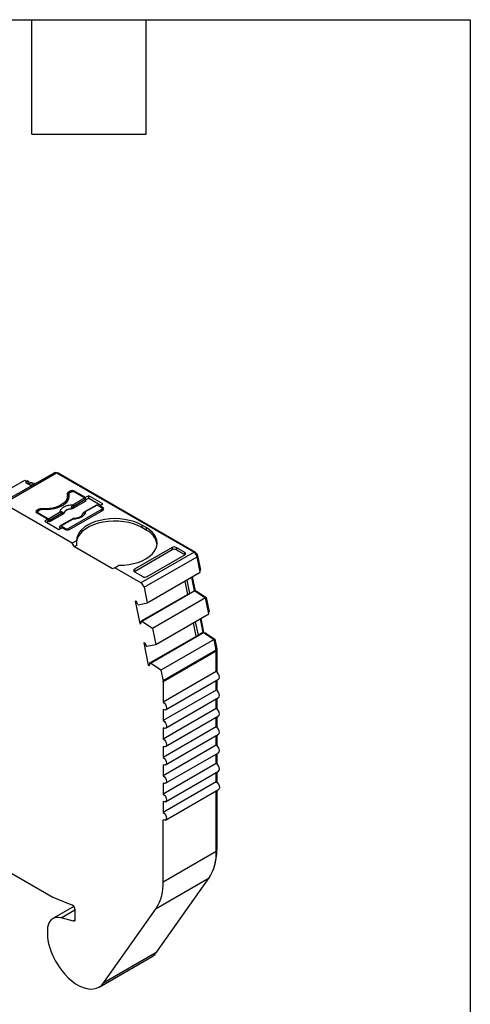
# Model space of a CAD drawing. Header units: millimetres. Extents: x 6 to 273, y 6 to 210.
# Tile 5 of 5: x 243 to 273, y 144 to 210. Entities that reach past the tile are written whole.
import ezdxf

# ---------------------------------------------------------------- set-up
doc = ezdxf.new("R2010")
doc.units = ezdxf.units.MM
doc.linetypes.add('SLD-Solid', pattern=[0])
doc.layers.add('TEXT', color=140, linetype='SLD-Solid', lineweight=25)

msp = doc.modelspace()

# ---------------------------------------------------------------- linework, layer by layer
for p, q in [((245.341, 179.354), (241.806, 177.313)), ((241.956, 177.298), (245.491, 179.339)), ((245.491, 179.339), (254.643, 174.056)), ((245.562, 179.298), (245.597, 179.318)), ((254.749, 174.035), (245.597, 179.318)), ((239.833, 176.818), (243.369, 178.859)), ((243.369, 178.859), (243.528, 178.767)), ((243.528, 178.767), (243.422, 178.706)), ((243.422, 178.706), (243.82, 178.476)), ((243.422, 178.706), (243.996, 178.577)), ((243.49, 178.789), (243.525, 178.81)), ((243.643, 178.741), (243.525, 178.81)), ((243.528, 178.767), (244.102, 178.638)), ((246.392, 178.125), (246.25, 178.043)), ((246.25, 178.043), (246.25, 177.88)), ((246.298, 177.907), (246.25, 177.88)), ((246.298, 177.921), (246.298, 177.758)), ((246.3, 177.741), (246.3, 177.905)), ((246.462, 178.064), (246.356, 178.003)), ((246.392, 178.125), (246.392, 178.023)), ((247.417, 177.696), (246.674, 178.125)), ((246.674, 178.125), (246.674, 178.064)), ((247.352, 177.673), (246.674, 178.064)), ((246.533, 174.655), (241.956, 177.298)), ((246.212, 177.645), (246.212, 177.809)), ((246.309, 177.696), (246.3, 177.741)), ((247.429, 177.465), (246.564, 176.965)), ((246.565, 177.218), (247.352, 177.673)), ((247.423, 177.557), (246.635, 177.103)), ((247.629, 177.819), (247.417, 177.696)), ((247.417, 177.586), (247.417, 177.696)), ((247.429, 177.465), (247.423, 177.557)), ((247.424, 177.537), (247.629, 177.656)), ((248.577, 177.272), (247.629, 177.819)), ((247.629, 177.656), (247.629, 177.819)), ((247.629, 177.656), (248.435, 177.19)), ((248.364, 177.149), (248.577, 177.272)), ((244.306, 176.921), (244.164, 176.839)), ((244.164, 176.839), (244.164, 176.676)), ((244.226, 176.712), (244.164, 176.676)), ((244.164, 176.676), (244.907, 176.247)), ((244.226, 176.737), (244.226, 176.64)), ((244.376, 176.86), (244.27, 176.798)), ((244.27, 176.676), (244.948, 176.285)), ((244.27, 176.615), (244.27, 176.676)), ((244.306, 176.921), (244.306, 176.819)), ((244.478, 176.953), (244.478, 176.891)), ((244.948, 176.285), (245.735, 176.739)), ((245.806, 176.624), (245.018, 176.169)), ((245.89, 176.576), (245.025, 176.077)), ((245.89, 176.576), (245.884, 176.64)), ((245.946, 176.637), (245.944, 176.652)), ((248.478, 176.9), (246.286, 175.635)), ((246.356, 175.574), (248.584, 176.86)), ((246.457, 176.948), (246.458, 176.933)), ((246.564, 176.965), (246.561, 177.03)), ((247.243, 176.643), (247.243, 176.643)), ((248.139, 177.194), (247.352, 176.74)), ((248.189, 177.19), (247.402, 176.735)), ((248.478, 177.023), (248.189, 177.19)), ((248.584, 177.023), (248.364, 177.149)), ((248.364, 177.088), (248.364, 177.149)), ((248.478, 176.798), (248.478, 176.9)), ((248.522, 176.824), (248.522, 176.962)), ((248.522, 176.895), (248.584, 176.86)), ((248.584, 176.86), (248.584, 177.023)), ((244.907, 176.247), (244.695, 176.125)), ((244.695, 176.125), (245.642, 175.578)), ((244.907, 176.084), (244.836, 176.043)), ((244.907, 176.247), (244.907, 176.084)), ((245.025, 176.077), (244.907, 176.145)), ((245.018, 176.169), (245.025, 176.077)), ((246.522, 176.261), (245.735, 175.807)), ((245.785, 175.802), (246.572, 176.256)), ((245.642, 175.578), (245.854, 175.7)), ((245.708, 175.683), (245.714, 175.768)), ((245.766, 175.649), (245.708, 175.683)), ((245.785, 175.802), (246.073, 175.635)), ((245.854, 175.7), (246.073, 175.574)), ((246.073, 175.635), (246.073, 175.574)), ((246.286, 175.547), (246.286, 175.635)), ((251.447, 175.696), (251.165, 175.859)), ((251.165, 175.859), (251.165, 175.696)), ((251.447, 175.533), (251.165, 175.696)), ((251.447, 175.696), (251.447, 175.533)), ((246.812, 174.816), (246.533, 174.655)), ((246.674, 174.41), (246.533, 174.655)), ((246.826, 174.498), (246.674, 174.41)), ((249.22, 172.941), (246.674, 174.41)), ((253.179, 174.369), (250.67, 172.921)), ((253.192, 174.213), (250.67, 172.757)), ((254.643, 174.056), (251.107, 172.015)), ((253.179, 174.369), (253.192, 174.213)), ((254.034, 174.039), (253.463, 174.369)), ((253.463, 174.369), (253.475, 174.213)), ((253.475, 174.213), (254.046, 173.884)), ((254.047, 173.884), (254.034, 174.039)), ((254.704, 174.01), (254.749, 174.035)), ((251.312, 171.715), (254.848, 173.756)), ((251.525, 172.427), (254.034, 173.876)), ((254.834, 173.806), (254.885, 173.835)), ((255.061, 172.714), (254.848, 173.756)), ((254.885, 173.835), (255.086, 172.857)), ((249.362, 173.022), (249.22, 172.941)), ((249.362, 173.022), (249.64, 173.183)), ((251.107, 172.015), (249.362, 173.022)), ((250.67, 172.921), (250.659, 172.764)), ((250.67, 172.757), (251.241, 172.427)), ((251.525, 170.673), (255.061, 172.714)), ((255.086, 172.857), (255.037, 172.829)), ((254.229, 171.239), (254.047, 172.128)), ((254.162, 172.195), (254.344, 171.305)), ((254.48, 172.378), (254.662, 171.489)), ((254.529, 172.406), (254.718, 171.479)), ((254.344, 171.305), (251.127, 169.448)), ((254.703, 171.478), (251.168, 169.437)), ((251.312, 171.715), (251.525, 170.673)), ((254.344, 171.305), (254.662, 171.489)), ((254.662, 171.489), (254.703, 171.478)), ((254.703, 171.478), (255.409, 171.014)), ((254.718, 171.479), (254.709, 171.474)), ((254.718, 171.479), (254.816, 171.453)), ((254.816, 171.453), (254.777, 171.43)), ((254.816, 171.453), (255.46, 171.03)), ((250.809, 170.758), (250.725, 170.781)), ((250.725, 170.781), (251.027, 169.306)), ((250.939, 170.554), (251.525, 170.673)), ((255.409, 171.014), (251.873, 168.973)), ((255.628, 169.941), (255.409, 171.014)), ((255.46, 171.03), (255.411, 171.002)), ((255.46, 171.03), (255.653, 170.085)), ((250.898, 170.565), (250.939, 170.554)), ((255.653, 170.085), (255.605, 170.057)), ((251.027, 169.306), (251.127, 169.364)), ((251.168, 169.437), (251.127, 169.448)), ((251.873, 168.973), (251.168, 169.437)), ((252.093, 167.9), (255.628, 169.941)), ((254.796, 168.467), (254.614, 169.356)), ((254.729, 169.423), (254.911, 168.533)), ((255.048, 169.606), (255.23, 168.717)), ((255.096, 169.634), (255.286, 168.707)), ((251.027, 169.306), (251.111, 169.283)), ((251.735, 166.665), (255.271, 168.706)), ((251.873, 168.973), (252.093, 167.9)), ((254.911, 168.533), (255.23, 168.717)), ((255.23, 168.717), (255.271, 168.706)), ((255.271, 168.706), (255.976, 168.242)), ((255.286, 168.707), (255.277, 168.702)), ((255.286, 168.707), (255.384, 168.681)), ((255.384, 168.681), (255.344, 168.658)), ((255.384, 168.681), (256.027, 168.257)), ((251.694, 166.676), (254.911, 168.533)), ((255.976, 168.242), (252.44, 166.201)), ((256.121, 167.532), (255.976, 168.242)), ((256.027, 168.257), (255.978, 168.23)), ((256.027, 168.257), (256.159, 167.611)), ((251.376, 167.986), (251.292, 168.009)), ((251.292, 168.009), (251.594, 166.534)), ((251.465, 167.793), (251.506, 167.782)), ((251.506, 167.782), (252.093, 167.9)), ((256.121, 167.532), (252.586, 165.491)), ((256.128, 167.464), (252.593, 165.423)), ((256.159, 167.611), (256.111, 167.584)), ((256.119, 167.541), (256.164, 167.566)), ((256.128, 166.094), (256.128, 167.464)), ((256.164, 167.566), (256.164, 166.07)), ((251.594, 166.534), (251.695, 166.592)), ((251.594, 166.534), (251.678, 166.511)), ((251.735, 166.665), (251.694, 166.676)), ((252.44, 166.201), (251.735, 166.665)), ((252.44, 166.201), (252.586, 165.491)), ((256.128, 166.094), (252.593, 164.053)), ((252.593, 165.423), (252.593, 164.053)), ((252.743, 163.548), (256.278, 165.589)), ((256.128, 164.869), (256.128, 165.503)), ((256.164, 165.523), (256.164, 164.845)), ((256.128, 164.869), (252.593, 162.828)), ((252.743, 162.323), (256.278, 164.364)), ((256.128, 163.644), (256.128, 164.278)), ((256.164, 164.298), (256.164, 163.621)), ((256.128, 163.644), (252.593, 161.603)), ((252.593, 163.563), (252.593, 162.828)), ((252.743, 161.099), (256.278, 163.14)), ((256.128, 162.42), (256.128, 163.053)), ((256.164, 163.074), (256.164, 162.396)), ((256.128, 162.42), (252.593, 160.379)), ((252.593, 162.338), (252.593, 161.603)), ((252.743, 159.874), (256.278, 161.915)), ((256.128, 161.195), (256.128, 161.828)), ((256.164, 161.849), (256.164, 161.171)), ((256.128, 161.195), (252.593, 159.154)), ((252.593, 161.114), (252.593, 160.379)), ((252.743, 158.649), (256.278, 160.69)), ((256.128, 159.97), (256.128, 160.603)), ((256.164, 160.624), (256.164, 159.946)), ((256.128, 159.97), (252.593, 157.929)), ((252.593, 159.889), (252.593, 159.154)), ((252.743, 157.424), (256.278, 159.465)), ((256.128, 158.745), (256.128, 159.379)), ((256.164, 159.399), (256.164, 158.721)), ((256.128, 158.745), (252.593, 156.704)), ((252.593, 158.664), (252.593, 157.929)), ((252.743, 156.199), (256.278, 158.24)), ((256.164, 158.174), (256.164, 154.225)), ((256.128, 154.123), (256.128, 158.154)), ((252.593, 157.439), (252.593, 156.704)), ((235.399, 156.742), (245.245, 151.058)), ((252.593, 152.082), (252.593, 156.214)), ((252.593, 152.082), (256.128, 154.123)), ((256.164, 154.225), (256.128, 154.205)), ((252.119, 150.314), (255.655, 152.355)), ((252.177, 147.407), (255.655, 152.355)), ((245.35, 151.006), (246.551, 150.521)), ((246.646, 150.444), (245.238, 149.631)), ((248.642, 145.366), (252.119, 150.314)), ((245.794, 149.681), (246.713, 150.212)), ((246.608, 149.463), (245.794, 149.681)), ((246.713, 150.266), (246.713, 149.56)), ((246.708, 149.521), (246.608, 149.463)), ((244.875, 148.828), (244.875, 148.583)), ((248.32, 145.068), (251.856, 147.109)), ((248.642, 145.366), (252.177, 147.407))]:
    msp.add_line(p, q)
at = {"flags": 128}
for points in [[(246.194, 177.944), (246.212, 177.796), (246.186, 177.648), (246.118, 177.506), (246.008, 177.372), (245.86, 177.251), (245.678, 177.146), (245.469, 177.061), (245.237, 176.997), (244.99, 176.958), (244.734, 176.943), (244.478, 176.953)], [(246.3, 177.905), (246.315, 177.754), (246.286, 177.604), (246.214, 177.46), (246.101, 177.324), (245.95, 177.201), (245.765, 177.094), (245.552, 177.007), (245.317, 176.942), (245.066, 176.9), (244.807, 176.884), (244.546, 176.892)], [(246.3, 177.741), (246.298, 177.755), (246.298, 177.758)], [(247.243, 176.643), (247.243, 176.643), (247.244, 176.644), (247.246, 176.643), (247.249, 176.642)], [(251.165, 175.859), (250.914, 175.986), (250.636, 176.094), (250.337, 176.179), (250.021, 176.241), (249.693, 176.278), (249.36, 176.291), (249.027, 176.278), (248.7, 176.24), (248.384, 176.178), (248.084, 176.093), (247.807, 175.985), (247.556, 175.858), (247.337, 175.713), (247.151, 175.553), (247.004, 175.38), (246.897, 175.197), (246.833, 175.008), (246.812, 174.816)], [(251.165, 175.696), (250.902, 175.828), (250.61, 175.939), (250.295, 176.025), (249.963, 176.086), (249.619, 176.12), (249.27, 176.126), (248.924, 176.105), (248.585, 176.057), (248.261, 175.983), (247.957, 175.884), (247.68, 175.762), (247.434, 175.619), (247.225, 175.458), (247.055, 175.283), (246.928, 175.095), (246.847, 174.899), (246.813, 174.71)], [(245.714, 175.768), (245.717, 175.781), (245.721, 175.793), (245.728, 175.802), (245.737, 175.808), (245.747, 175.811), (245.759, 175.811), (245.772, 175.808), (245.785, 175.802)], [(249.64, 173.183), (249.973, 173.195), (250.301, 173.233), (250.617, 173.294), (250.916, 173.379), (251.194, 173.486), (251.445, 173.613), (251.666, 173.758), (251.851, 173.918), (251.999, 174.091), (252.107, 174.273), (252.172, 174.462), (252.194, 174.654), (252.173, 174.847), (252.108, 175.036), (252.001, 175.218), (251.853, 175.391), (251.668, 175.551), (251.447, 175.696)], [(256.278, 165.589), (256.278, 165.589), (256.324, 165.642), (256.341, 165.727), (256.324, 165.83), (256.278, 165.936), (256.21, 166.029), (256.128, 166.094)], [(256.278, 164.364), (256.278, 164.364), (256.324, 164.417), (256.341, 164.502), (256.324, 164.605), (256.278, 164.711), (256.21, 164.804), (256.128, 164.869)], [(252.593, 164.053), (252.674, 163.988), (252.743, 163.895), (252.789, 163.789), (252.805, 163.686), (252.789, 163.601), (252.743, 163.548), (252.674, 163.535), (252.593, 163.563)], [(256.278, 163.14), (256.278, 163.14), (256.324, 163.193), (256.341, 163.277), (256.324, 163.38), (256.278, 163.486), (256.21, 163.579), (256.128, 163.644)], [(252.593, 162.828), (252.674, 162.763), (252.743, 162.67), (252.789, 162.564), (252.805, 162.461), (252.789, 162.376), (252.743, 162.323), (252.674, 162.31), (252.593, 162.338)], [(256.278, 161.915), (256.278, 161.915), (256.324, 161.968), (256.341, 162.052), (256.324, 162.155), (256.278, 162.261), (256.21, 162.354), (256.128, 162.42)], [(252.593, 161.603), (252.674, 161.538), (252.743, 161.445), (252.789, 161.339), (252.805, 161.236), (252.789, 161.152), (252.743, 161.099), (252.674, 161.085), (252.593, 161.114)], [(256.278, 160.69), (256.278, 160.69), (256.324, 160.743), (256.341, 160.827), (256.324, 160.93), (256.278, 161.036), (256.21, 161.129), (256.128, 161.195)], [(252.593, 160.379), (252.674, 160.313), (252.743, 160.22), (252.789, 160.114), (252.805, 160.011), (252.789, 159.927), (252.743, 159.874), (252.674, 159.86), (252.593, 159.889)], [(256.278, 159.465), (256.278, 159.465), (256.324, 159.518), (256.341, 159.603), (256.324, 159.706), (256.278, 159.812), (256.21, 159.905), (256.128, 159.97)], [(252.593, 159.154), (252.674, 159.088), (252.743, 158.995), (252.789, 158.889), (252.805, 158.786), (252.789, 158.702), (252.743, 158.649), (252.674, 158.636), (252.593, 158.664)], [(256.128, 158.745), (256.21, 158.68), (256.278, 158.587), (256.324, 158.481), (256.341, 158.378), (256.324, 158.293), (256.278, 158.24), (256.278, 158.24)], [(252.593, 157.929), (252.674, 157.863), (252.743, 157.771), (252.789, 157.665), (252.805, 157.562), (252.789, 157.477), (252.743, 157.424), (252.674, 157.411), (252.593, 157.439)], [(252.593, 156.704), (252.674, 156.639), (252.743, 156.546), (252.789, 156.44), (252.805, 156.337), (252.789, 156.252), (252.743, 156.199), (252.674, 156.186), (252.593, 156.214)], [(245.794, 149.681), (245.603, 149.712), (245.426, 149.701), (245.267, 149.647), (245.131, 149.552), (245.021, 149.419), (244.941, 149.251), (244.891, 149.052), (244.875, 148.828)], [(246.713, 149.56), (246.711, 149.535), (246.706, 149.512), (246.696, 149.493), (246.684, 149.478), (246.668, 149.467), (246.65, 149.461), (246.63, 149.459), (246.608, 149.463)], [(244.887, 148.378), (244.937, 148.066), (245.016, 147.746), (245.125, 147.422), (245.261, 147.101), (245.422, 146.786), (245.605, 146.483), (245.808, 146.196), (246.028, 145.93), (246.261, 145.689), (246.503, 145.476), (246.751, 145.295), (247.002, 145.148), (247.251, 145.038), (247.494, 144.967), (247.728, 144.935), (247.949, 144.944), (248.154, 144.992), (248.34, 145.079), (248.503, 145.205), (248.642, 145.366)]]:
    msp.add_lwpolyline(points, dxfattribs=at)
for centre, radius, start, end in [((245.404, 179.219), 0.148, 53.7749, 114.91465), ((245.538, 179.233), 0.104, 54.94801, 109.00604), ((246.285, 177.958), 0.0919, 112.11453, 189.09415), ((246.319, 177.755), 0.142, 119.04503, 139.60208), ((246.391, 177.917), 0.0925, 112.32046, 187.67415), ((246.533, 177.852), 0.307, 62.60967, 117.39033), ((246.568, 177.859), 0.231, 62.60965, 117.39034), ((245.65, 177.655), 0.562, 325.58379, 359.04826), ((246.481, 177.087), 0.155, 5.689, 57.19913), ((247.268, 177.542), 0.155, 5.689, 57.19914), ((244.195, 176.757), 0.0873, 110.78342, 249.21657), ((244.294, 176.737), 0.0655, 110.78342, 249.21657), ((244.445, 176.654), 0.301, 83.66933, 117.59762), ((244.516, 176.594), 0.3, 84.14931, 117.63517), ((245.651, 176.608), 0.155, 5.689, 57.19913), ((245.776, 176.686), 0.118, 336.66803, 18.17484), ((246.446, 176.376), 0.573, 88.8448, 151.14983), ((246.446, 176.362), 0.571, 88.81363, 151.18096), ((246.239, 176.648), 0.5, 49.88215, 58.74261), ((247.372, 176.695), 0.0497, 54.01601, 114.69586), ((248.16, 177.151), 0.0484, 53.1028, 115.58671), ((248.454, 176.962), 0.0655, 290.78342, 69.21658), ((248.553, 176.941), 0.0873, 290.78343, 69.21664), ((244.864, 176.154), 0.155, 5.68897, 57.19915), ((246.543, 176.216), 0.0498, 54.01818, 114.67136), ((246.18, 175.84), 0.231, 242.60967, 297.39033), ((246.215, 175.847), 0.307, 242.60967, 297.39033), ((250.899, 174.341), 1.312, 10.21881, 65.29675), ((254.387, 173.661), 0.47, 11.62803, 57.06602), ((254.578, 173.772), 0.313, 11.62782, 57.06621), ((250.852, 171.62), 0.47, 11.62803, 57.06602), ((250.099, 170.314), 0.837, 17.47941, 32.05755), ((250.731, 169.403), 0.399, 342.53288, 6.51389), ((250.667, 167.542), 0.837, 17.47941, 32.05755), ((255.79, 167.462), 0.339, 0.34601, 11.86531), ((255.938, 167.565), 0.226, 0.34676, 11.86343), ((251.298, 166.631), 0.399, 342.53288, 6.51389), ((252.254, 165.421), 0.339, 0.34601, 11.86531), ((253.062, 153.997), 3.069, 327.65077, 2.35148), ((252.566, 154.179), 3.598, 342.35901, 0.73297), ((249.527, 151.956), 3.069, 327.65077, 2.35148), ((245.667, 151.784), 0.839, 239.84977, 247.8278), ((246.415, 150.255), 0.299, 2.03155, 62.89676), ((246.702, 148.587), 1.827, 180.10726, 186.5483), ((251.353, 147.973), 1, 300.17822, 325.51362)]:
    msp.add_arc(centre, radius, start, end)
for centre, major_axis, ratio, start_param, end_param in [((249.362, 173.349), (-1.803, 3.123), 0.577335, 0.787088, 0.892481), ((253.321, 174.288), (0.2, 0.001), 0.577279, 0.781586, 2.352383), ((253.333, 174.131), (0.2, 0.001), 0.577279, 0.781586, 2.352383), ((253.892, 173.957), (0.2, 0.001), 0.577279, 5.493975, 7.064772), ((250.812, 172.839), (0.2, 0.001), 0.577279, 2.352383, 3.923179), ((251.383, 172.509), (0.2, 0.001), 0.577279, 3.923179, 5.493975)]:
    msp.add_ellipse(centre, major_axis=major_axis, ratio=ratio, start_param=start_param, end_param=end_param)
for points, knots in [([(245.735, 176.739), (245.736, 176.754), (245.738, 176.784), (245.749, 176.829), (245.768, 176.873), (245.803, 176.932), (245.867, 177.004), (245.975, 177.079), (246.107, 177.142), (246.254, 177.186), (246.409, 177.213), (246.513, 177.216), (246.565, 177.218)], [0, 0, 0, 0, 0.06027, 0.120056, 0.179893, 0.240314, 0.370015, 0.500128, 0.629829, 0.759943, 0.879871, 1, 1, 1, 1]), ([(246.498, 177.075), (246.502, 177.088), (246.51, 177.117), (246.526, 177.156), (246.544, 177.192), (246.558, 177.209), (246.565, 177.218)], [0, 0, 0, 0, 0.220475, 0.499075, 0.748119, 1, 1, 1, 1]), ([(245.884, 176.64), (245.877, 176.641), (245.861, 176.644), (245.834, 176.638), (245.815, 176.629), (245.806, 176.624)], [0, 0, 0, 0, 0.3172218, 0.6450837, 1, 1, 1, 1]), ([(245.944, 176.652), (245.941, 176.651), (245.934, 176.648), (245.917, 176.644), (245.901, 176.642), (245.889, 176.64), (245.884, 176.64)], [0, 0, 0, 0, 0.332097, 0.61117, 0.833934, 1, 1, 1, 1]), ([(245.946, 176.637), (245.945, 176.634), (245.943, 176.63), (245.941, 176.627), (245.94, 176.623), (245.938, 176.619), (245.935, 176.616), (245.933, 176.612), (245.93, 176.609), (245.927, 176.606), (245.926, 176.604), (245.924, 176.602), (245.923, 176.601), (245.92, 176.598), (245.916, 176.594), (245.912, 176.591), (245.911, 176.59), (245.909, 176.588), (245.907, 176.587), (245.902, 176.583), (245.896, 176.58), (245.89, 176.576)], [0, 0, 0, 0, 0.0000193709, 0.0000193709, 0.0000193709, 0.0000387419, 0.0000387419, 0.0000387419, 0.0000581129, 0.0000581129, 0.0000581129, 0.0000677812, 0.0000677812, 0.0000677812, 0.0000871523, 0.0000871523, 0.0000871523, 0.0000968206, 0.0000968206, 0.0000968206, 0.0001214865, 0.0001214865, 0.0001214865, 0.0001214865]), ([(246.457, 176.948), (246.462, 176.96), (246.471, 176.983), (246.482, 177.018), (246.491, 177.048), (246.496, 177.067), (246.498, 177.075)], [0, 0, 0, 0, 0.306881, 0.575882, 0.806979, 1, 1, 1, 1]), ([(246.561, 177.03), (246.549, 177.018), (246.519, 176.988), (246.481, 176.963), (246.457, 176.948)], [0, 0, 0, 0, 0.389276, 1, 1, 1, 1]), ([(246.564, 176.965), (246.56, 176.963), (246.555, 176.96), (246.55, 176.958), (246.545, 176.955), (246.54, 176.953), (246.534, 176.951), (246.529, 176.949), (246.523, 176.947), (246.518, 176.945), (246.515, 176.944), (246.512, 176.944), (246.509, 176.943), (246.503, 176.941), (246.497, 176.94), (246.491, 176.938), (246.488, 176.938), (246.485, 176.937), (246.482, 176.937), (246.474, 176.935), (246.466, 176.934), (246.458, 176.933)], [0, 0, 0, 0, 0.0000193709, 0.0000193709, 0.0000193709, 0.0000387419, 0.0000387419, 0.0000387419, 0.0000581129, 0.0000581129, 0.0000581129, 0.0000677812, 0.0000677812, 0.0000677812, 0.0000871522, 0.0000871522, 0.0000871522, 0.0000968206, 0.0000968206, 0.0000968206, 0.0001214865, 0.0001214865, 0.0001214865, 0.0001214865]), ([(246.635, 177.103), (246.621, 177.094), (246.594, 177.076), (246.572, 177.045), (246.561, 177.03)], [0, 0, 0, 0, 0.521485, 1, 1, 1, 1]), ([(247.402, 176.735), (247.401, 176.72), (247.399, 176.69), (247.388, 176.645), (247.369, 176.602), (247.334, 176.542), (247.269, 176.471), (247.162, 176.395), (247.03, 176.332), (246.883, 176.289), (246.728, 176.261), (246.624, 176.258), (246.572, 176.256)], [0, 0, 0, 0, 0.0602697, 0.1200562, 0.1798933, 0.2403137, 0.3700145, 0.5001284, 0.6298294, 0.7599435, 0.879871, 1, 1, 1, 1]), ([(247.243, 176.643), (247.233, 176.627), (247.213, 176.598), (247.203, 176.565), (247.198, 176.55)], [0, 0, 0, 0, 0.54463, 1, 1, 1, 1]), ([(247.352, 176.74), (247.33, 176.726), (247.291, 176.701), (247.258, 176.661), (247.243, 176.643)], [0, 0, 0, 0, 0.553024, 1, 1, 1, 1]), ([(246.625, 176.294), (246.608, 176.292), (246.575, 176.288), (246.539, 176.27), (246.522, 176.261)], [0, 0, 0, 0, 0.512278, 1, 1, 1, 1]), ([(246.572, 176.256), (246.585, 176.27), (246.605, 176.29), (246.62, 176.293), (246.625, 176.293)], [0, 0, 0, 0, 0.682117, 1, 1, 1, 1]), ([(247.187, 176.508), (247.177, 176.497), (247.155, 176.47), (247.059, 176.395), (246.905, 176.335), (246.748, 176.302), (246.663, 176.298), (246.628, 176.297)], [0, 0, 0, 0, 0.174543, 0.406503, 0.703526, 0.879506, 1, 1, 1, 1])]:
    msp.add_open_spline(points, degree=3, knots=knots)
for points in [[(245.888, 176.723), (245.845, 176.752), (245.789, 176.754), (245.735, 176.739)], [(245.944, 176.652), (245.938, 176.677), (245.92, 176.702), (245.888, 176.723)], [(247.193, 176.524), (247.199, 176.567), (247.217, 176.608), (247.249, 176.642)], [(247.249, 176.642), (247.292, 176.689), (247.348, 176.72), (247.402, 176.735)]]:
    msp.add_open_spline(points, degree=3)
at = {"layer": 'TEXT'}
for p, q in [((6.35, 209.55), (273.05, 209.55)), ((243.84, 201.93), (243.84, 209.55)), ((251.46, 201.93), (251.46, 209.55)), ((273.05, 209.55), (273.05, 6.35)), ((243.84, 201.93), (251.46, 201.93))]:
    msp.add_line(p, q, dxfattribs=at)

doc.saveas('drawing.dxf')
